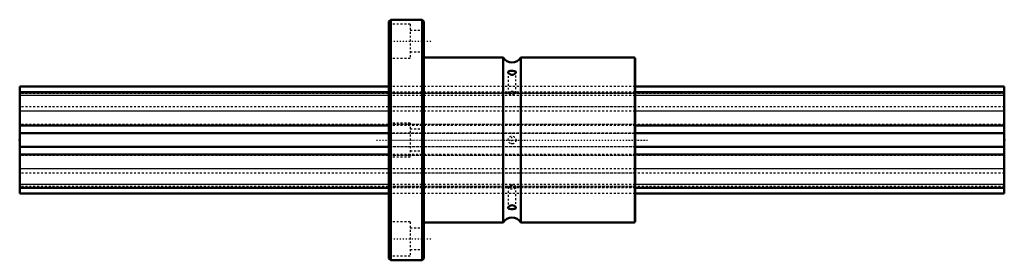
# Model space of a CAD drawing. Header units: millimetres. Extents: x 0 to 508, y -62 to 62.
import ezdxf

# ---------------------------------------------------------------- set-up
doc = ezdxf.new("R2010")
doc.units = ezdxf.units.MM
doc.linetypes.add('Center', pattern=[1.5, 0.45, -0.5, 0.05, -0.5])
doc.linetypes.add('Dashed', pattern=[2, 1, -1])
for name, color, linetype, lineweight in [('2d ConnectionPoints', 7, 'Continuous', 50), ('AM_0', 7, 'Continuous', 50), ('AM_4', 3, 'Continuous', 25), ('AM_7', 7, 'Center', 25), ('AM_9', 6, 'Dashed', 25)]:
    doc.layers.add(name, color=color, linetype=linetype, lineweight=lineweight)

# ---------------------------------------------------------------- blocks, each defined once
blk = doc.blocks.new('1_LBF60_Nut_0_in_LBF60_508L_508190_50__4')
at = {"layer": 'AM_0'}
for p, q in [((191.4, 62), (190.5, 61.1)), ((190.5, 61.1), (190.5, -61.1)), ((191.4, 62), (191.4, -62)), ((207.6, 62), (191.4, 62)), ((207.6, 62), (207.6, -62)), ((208.5, 61.1), (207.6, 62)), ((208.5, 61.1), (208.5, -61.1)), ((249.45, 42.5), (208.5, 42.5)), ((249.45, 42.5), (249.45, -42.5)), ((317, 42.5), (258.55, 42.5)), ((258.55, 42.5), (258.55, -42.5)), ((317.5, 42), (317.5, -42)), ((208.5, -42.5), (249.45, -42.5)), ((258.55, -42.5), (317, -42.5)), ((190.5, -61.1), (191.4, -62)), ((191.4, -62), (207.6, -62)), ((207.6, -62), (208.5, -61.1))]:
    blk.add_line(p, q, dxfattribs=at)
for points in [[(253.75, 35.6), (253.13, 35.57), (252.6, 35.49), (252.21, 35.34), (252.01, 35.08), (252, 34.97)], [(256, 34.97), (256, 34.99), (255.89, 35.26), (255.6, 35.44), (255.13, 35.54), (254.5, 35.59), (253.83, 35.6), (253.75, 35.6)], [(252, 34.97), (252.04, 34.75), (252.26, 34.39), (252.66, 34.02), (253.24, 33.73), (253.91, 33.6), (254.54, 33.66), (255.1, 33.87), (255.57, 34.21), (255.9, 34.62), (256, 34.97)], [(256, -34.97), (255.93, -34.69), (255.69, -34.33), (255.26, -33.97), (254.66, -33.69), (253.99, -33.6), (253.37, -33.68), (252.82, -33.92), (252.36, -34.27), (252.07, -34.69), (252, -34.98)], [(252, -34.98), (252.01, -35.04), (252.14, -35.29), (252.46, -35.46), (252.96, -35.55), (253.61, -35.59), (253.75, -35.6)], [(253.75, -35.6), (254.38, -35.59), (254.97, -35.56), (255.47, -35.48), (255.84, -35.31), (256, -35.03), (256, -34.97)]]:
    blk.add_lwpolyline(points, dxfattribs=at)
for centre, radius, start, end in [((254, 45.39), 5.39, 212.4268, 327.5732), ((317, 42), 0.5, 360, 90), ((254, -45.39), 5.39, 32.4268, 147.5732), ((317, -42), 0.5, 270, 0)]:
    blk.add_arc(centre, radius, start, end, dxfattribs=at)
at = {"layer": 'AM_4'}
blk.add_line((317, 42.5), (317, -42.5), dxfattribs=at)
at = {"layer": 'AM_7'}
for p, q in [((189.95, 51), (213.05, 51)), ((184.15, 0), (323.85, 0)), ((254, -2.1), (254, 2.1)), ((189.95, -51), (213.05, -51))]:
    blk.add_line(p, q, dxfattribs=at)
at = {"layer": 'AM_9'}
for p, q in [((201.5, 59.75), (190.5, 59.75)), ((201.5, 59.75), (201.5, 42.25)), ((208.5, 56.5), (201.5, 56.5)), ((190.5, 42.25), (201.5, 42.25)), ((201.5, 45.5), (208.5, 45.5)), ((252, 34.97), (252, 24.25)), ((256, 24.25), (256, 34.97)), ((317.5, 27.58), (190.5, 27.58)), ((317.5, 24.59), (190.5, 24.59)), ((190.5, 24.32), (317.5, 24.32)), ((317.5, 24.02), (190.5, 24.02)), ((317.5, 22.9), (190.5, 22.9)), ((317.5, 17.1), (190.5, 17.1)), ((317.5, 14.94), (190.5, 14.94)), ((201.5, 8.75), (190.5, 8.75)), ((317.5, 7.95), (190.5, 7.95)), ((317.5, 7.48), (190.5, 7.48)), ((201.5, 8.75), (201.5, -8.75)), ((208.5, 5.5), (201.5, 5.5)), ((317.5, 3.56), (190.5, 3.56)), ((190.5, 3.48), (317.5, 3.48)), ((317.5, -3.48), (190.5, -3.48)), ((317.5, -3.56), (190.5, -3.56)), ((317.5, -7.48), (190.5, -7.48)), ((317.5, -7.95), (190.5, -7.95)), ((190.5, -8.75), (201.5, -8.75)), ((201.5, -5.5), (208.5, -5.5)), ((317.5, -14.94), (190.5, -14.94)), ((317.5, -17.1), (190.5, -17.1)), ((317.5, -22.9), (190.5, -22.9)), ((317.5, -24.02), (190.5, -24.02)), ((317.5, -24.32), (190.5, -24.32)), ((317.5, -24.59), (190.5, -24.59)), ((252, -24.25), (252, -34.97)), ((256, -34.97), (256, -24.25)), ((317.5, -27.58), (190.5, -27.58)), ((201.5, -42.25), (190.5, -42.25)), ((201.5, -42.25), (201.5, -59.75)), ((208.5, -45.5), (201.5, -45.5)), ((190.5, -59.75), (201.5, -59.75)), ((201.5, -56.5), (208.5, -56.5))]:
    blk.add_line(p, q, dxfattribs=at)
blk.add_circle((254, 0), 2, dxfattribs=at)
blk.add_ellipse((254, 24.25), major_axis=(-2, 0), ratio=0.5, dxfattribs=at)
for start_param, end_param in [(1.570796, 6.283185), (6.283185, 7.853982)]:
    blk.add_ellipse((254, -24.25), major_axis=(2, 0), ratio=0.5, start_param=start_param, end_param=end_param, dxfattribs=at)
blk = doc.blocks.new('2_LBF601508_Spline_Shaft_0_in_LBF60_508L_508190_50__4')
at = {"layer": 'AM_0'}
for p, q in [((190.5, 27.58), (0, 27.58)), ((0, -27.58), (0, 27.58)), ((508, 27.58), (317.5, 27.58)), ((508, -27.58), (508, 27.58)), ((190.5, 24.59), (0, 24.59)), ((508, 24.59), (317.5, 24.59)), ((190.5, 7.48), (0, 7.48)), ((508, 7.48), (317.5, 7.48)), ((190.5, 3.56), (0, 3.56)), ((508, 3.56), (317.5, 3.56)), ((190.5, -3.56), (0, -3.56)), ((508, -3.56), (317.5, -3.56)), ((190.5, -7.48), (0, -7.48)), ((508, -7.48), (317.5, -7.48)), ((190.5, -24.59), (0, -24.59)), ((508, -24.59), (317.5, -24.59)), ((190.5, -27.58), (0, -27.58)), ((508, -27.58), (317.5, -27.58))]:
    blk.add_line(p, q, dxfattribs=at)
at = {"layer": 'AM_4'}
for p, q in [((190.5, 22.9), (0, 22.9)), ((508, 22.9), (317.5, 22.9)), ((190.5, 14.94), (0, 14.94)), ((508, 14.94), (317.5, 14.94)), ((190.5, -14.94), (0, -14.94)), ((508, -14.94), (317.5, -14.94)), ((190.5, -22.9), (0, -22.9)), ((508, -22.9), (317.5, -22.9))]:
    blk.add_line(p, q, dxfattribs=at)
at = {"layer": 'AM_9'}
for p, q in [((317.5, 27.58), (190.5, 27.58)), ((0, 24.32), (508, 24.32)), ((508, 24.02), (0, 24.02)), ((317.5, 24.59), (190.5, 24.59)), ((317.5, 22.9), (190.5, 22.9)), ((508, 17.1), (0, 17.1)), ((317.5, 14.94), (190.5, 14.94)), ((508, 7.95), (0, 7.95)), ((317.5, 7.48), (190.5, 7.48)), ((0, 3.48), (508, 3.48)), ((317.5, 3.56), (190.5, 3.56)), ((508, -3.48), (0, -3.48)), ((317.5, -3.56), (190.5, -3.56)), ((508, -7.95), (0, -7.95)), ((317.5, -7.48), (190.5, -7.48)), ((317.5, -14.94), (190.5, -14.94)), ((508, -17.1), (0, -17.1)), ((508, -24.02), (0, -24.02)), ((508, -24.32), (0, -24.32)), ((317.5, -22.9), (190.5, -22.9)), ((317.5, -24.59), (190.5, -24.59)), ((317.5, -27.58), (190.5, -27.58))]:
    blk.add_line(p, q, dxfattribs=at)

msp = doc.modelspace()

# ---------------------------------------------------------------- linework, layer by layer
at = {"layer": '2d ConnectionPoints'}
for p in [(0, 0), (0, 0), (508, 0)]:
    msp.add_point(p, dxfattribs=at)

# ---------------------------------------------------------------- block references
for name in ['1_LBF60_Nut_0_in_LBF60_508L_508190_50__4', '2_LBF601508_Spline_Shaft_0_in_LBF60_508L_508190_50__4']:
    msp.add_blockref(name, (0, 0))

doc.saveas('drawing.dxf')
